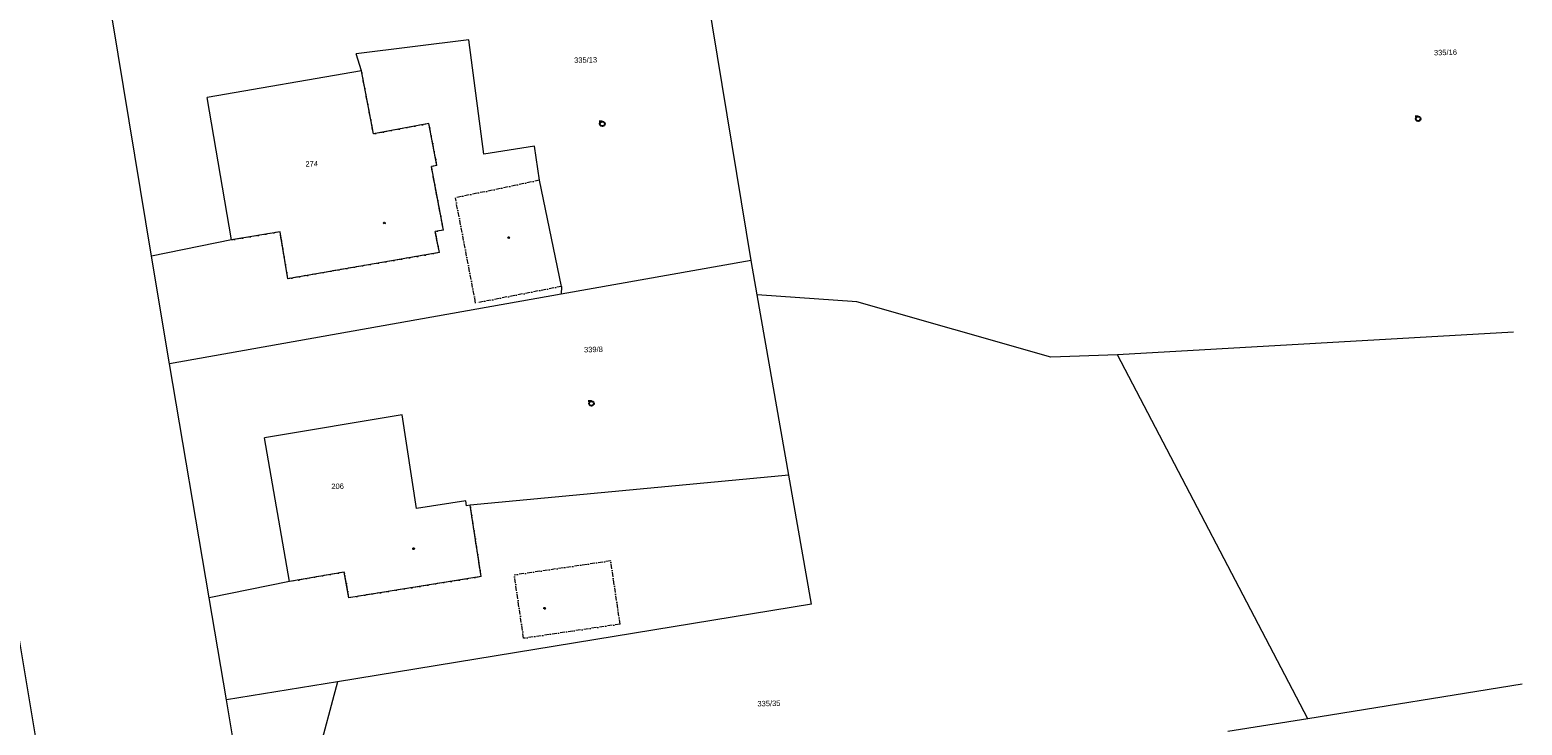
# Model space of a CAD drawing. Header units: millimetres. Extents: x -211955 to 157391, y -241491 to 94238.
# Tile 136 of 138: x 58906 to 152565, y -25766 to 17855. Entities that reach past the tile are written whole.
import ezdxf

# ---------------------------------------------------------------- set-up
doc = ezdxf.new("R2010")
doc.units = ezdxf.units.MM
doc.linetypes.add('Cerchovana_1', pattern=[500, 300, -100, 0, -100])
doc.layers.add('XR$1$PODKLAD_1', color=7, linetype='Continuous', lineweight=25)

# ---------------------------------------------------------------- blocks, each defined once
blk = doc.blocks.new('3$0400')
at = {"layer": 'XR$1$PODKLAD_1', "color": 7, "lineweight": 25}
blk.add_lwpolyline([(0, 0), (-380, 100), (-650, 370), (-750, 740), (-650, 1110), (-380, 1380), (-10, 1480), (360, 1380), (630, 1110), (730, 730), (630, 350), (360, 80), (-20, -20), (980, -20)], dxfattribs=at)
blk = doc.blocks.new('4$0200')
at = {"layer": 'XR$1$PODKLAD_1', "color": 7, "lineweight": 25}
blk.add_lwpolyline([(90, 150), (180, 0), (90, -150), (-90, -150), (-180, 0), (-90, 150), (90, 150)], close=True, dxfattribs=at)
blk = doc.blocks.new('$280')
at = {"layer": 'XR$1$PODKLAD_1', "color": 7, "lineweight": 25}
blk.add_lwpolyline([(0, 170), (100, 150), (150, 60), (170, 0), (150, -90), (70, -160), (0, -170), (-90, -140), (-150, -80), (-170, 0), (-150, 90), (-70, 160), (0, 170)], close=True, dxfattribs=at)

msp = doc.modelspace()

# ---------------------------------------------------------------- linework, layer by layer
at = {"layer": 'XR$1$PODKLAD_1', "color": 126, "linetype": 'Continuous', "lineweight": 13}
for p, q in [((104184.661, 3379.121), (100675.505, 24680.068)), ((66546.846, 3653.712), (64085.531, 18478.229)), ((86452.464, 17231.907), (79381.831, 16349.662)), ((87407.364, 10053.01), (86452.464, 17231.907)), ((79718.009, 15277.522), (79381.831, 16349.662)), ((79718.009, 15277.522), (70035.668, 13611.519)), ((79718.009, 15277.522), (70035.668, 13611.519)), ((80474.379, 11324.75), (79718.009, 15277.522)), ((71553.467, 4675.793), (70035.668, 13611.519)), ((71553.467, 4675.793), (70035.668, 13611.519)), ((83949.482, 11979.471), (80474.379, 11324.75)), ((84453.81, 9340.958), (83949.482, 11979.471)), ((90586.204, 10550.478), (87407.364, 10053.01)), ((90888.183, 8417.192), (90586.204, 10550.478)), ((84453.81, 9340.958), (84105.129, 9282.459)), ((84862.472, 5289.699), (84105.129, 9282.459)), ((92280.544, 1759.09), (90888.183, 8417.192)), ((74612.099, 5180.34), (71553.467, 4675.793)), ((75093.733, 2241.186), (74612.099, 5180.34)), ((84862.472, 5289.699), (84354.569, 5197.318)), ((84606.611, 3883.06), (84354.569, 5197.318)), ((71553.467, 4675.793), (66546.846, 3653.712)), ((84606.611, 3883.06), (75093.733, 2241.186)), ((67661.237, -3091.178), (66546.846, 3653.712)), ((104184.661, 3379.121), (92262.472, 1268.505)), ((104556.862, 1237.541), (104184.661, 3379.121)), ((92262.472, 1268.505), (67661.237, -3091.178)), ((92280.544, 1759.09), (92262.472, 1268.505)), ((110799.37, 799.252), (104556.862, 1237.541)), ((106542.674, -10077.504), (104556.862, 1237.541)), ((122987.734, -2685.313), (110799.37, 799.252)), ((152028.215, -1118.477), (127165.524, -2543.651)), ((127165.524, -2543.651), (122987.734, -2685.313)), ((139124.029, -25359.527), (127165.524, -2543.651)), ((70169.375, -17784.518), (67661.237, -3091.178)), ((82273.53, -6296.701), (73626.26, -7747.464)), ((82273.53, -6296.701), (73626.26, -7747.464)), ((83166.575, -12166.716), (82273.53, -6296.701)), ((83166.575, -12166.716), (82273.53, -6296.701)), ((75205.987, -16761.706), (73626.26, -7747.464)), ((75205.987, -16761.706), (73626.26, -7747.464)), ((65354.474, -62864.972), (56505.366, -9974.567)), ((106542.674, -10077.504), (86542.899, -11974.534)), ((107970.062, -18175.181), (106542.674, -10077.504)), ((86265.925, -11691.188), (83166.575, -12166.716)), ((86265.925, -11691.188), (83166.575, -12166.716)), ((86313.697, -12010.12), (86265.925, -11691.188)), ((86313.697, -12010.12), (86265.925, -11691.188)), ((86542.899, -11974.534), (86313.697, -12010.12)), ((86542.899, -11974.534), (86313.697, -12010.12)), ((87231.941, -16449.098), (86542.899, -11974.534)), ((75205.987, -16761.706), (70169.375, -17784.518)), ((78642.318, -16157.943), (75205.987, -16761.706)), ((78931.648, -17771.383), (78642.318, -16157.943)), ((87231.941, -16449.098), (78931.648, -17771.383)), ((71255.258, -24179.997), (70169.375, -17784.518)), ((107970.062, -18175.181), (78219.596, -23040.262)), ((78219.596, -23040.262), (71255.258, -24179.997)), ((78219.596, -23040.262), (75643.692, -32695.774)), ((152565.282, -23191.944), (139124.029, -25359.527)), ((72724.045, -33156.927), (71255.258, -24179.997)), ((139124.029, -25359.527), (134102.303, -26171.914))]:
    msp.add_line(p, q, dxfattribs=at)
at = {"layer": 'XR$1$PODKLAD_1', "color": 126, "linetype": 'Cerchovana_1', "lineweight": 13}
for p, q in [((80474.379, 11324.75), (79718.009, 15277.522)), ((83949.482, 11979.471), (80474.379, 11324.75)), ((84453.81, 9340.958), (83949.482, 11979.471)), ((84453.81, 9340.958), (84105.129, 9282.459)), ((84862.472, 5289.699), (84105.129, 9282.459)), ((90888.183, 8417.192), (85613.345, 7318.564)), ((86884.282, 717.525), (85613.345, 7318.564)), ((74612.099, 5180.34), (71553.467, 4675.793)), ((75093.733, 2241.186), (74612.099, 5180.34)), ((84862.472, 5289.699), (84354.569, 5197.318)), ((84606.611, 3883.06), (84354.569, 5197.318)), ((84606.611, 3883.06), (75093.733, 2241.186)), ((92280.544, 1759.09), (86884.282, 717.525)), ((87231.941, -16449.098), (86542.899, -11974.534)), ((95360.314, -15461.094), (89310.11, -16348.52)), ((95946.977, -19427.998), (95360.314, -15461.094)), ((78642.318, -16157.943), (75205.987, -16761.706)), ((78931.648, -17771.383), (78642.318, -16157.943)), ((87231.941, -16449.098), (78931.648, -17771.383)), ((89896.773, -20315.423), (89310.11, -16348.52)), ((95946.977, -19427.998), (89896.773, -20315.423))]:
    msp.add_line(p, q, dxfattribs=at)

# ---------------------------------------------------------------- block references
at = {"layer": 'XR$1$PODKLAD_1', "color": 7, "linetype": 'Continuous', "lineweight": 25, "xscale": 0.2, "yscale": 0.2, "rotation": 181.3937829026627}
for name, p in [('3$0400', (146037.141, 12419.803)), ('3$0400', (94829.668, 12104.155)), ('$280', (81160.672, 5729.788)), ('4$0200', (88955.129, 4819.109)), ('3$0400', (94146.148, -5437.661)), ('$280', (82987.942, -14691.808)), ('4$0200', (91211.372, -18432.891))]:
    msp.add_blockref(name, p, dxfattribs=at)

# ---------------------------------------------------------------- texts
at = {"layer": 'XR$1$PODKLAD_1', "color": 126, "linetype": 'Continuous', "lineweight": 35, "char_height": 340, "rotation": 1.3937829}
for s, insert, width, attachment_point in [('\\W0.91;335/13', (93789.643, 15792.615), 1825.81671, 8), ('\\W0.91;335/16', (147033.321, 16247.833), 1825.81671, 7), ('\\W0.91;274', (76602.905, 9282.644), 941.16797, 8), ('\\W0.91;339/8', (94281.59, -2370.793), 1530.9338, 8), ('\\W0.91;206', (78225.612, -10953.873), 941.16797, 8), ('\\W0.91;335/35', (104574.256, -24597.013), 1825.81671, 7)]:
    msp.add_mtext(s, dxfattribs=dict(at, insert=insert, width=width, attachment_point=attachment_point))

doc.saveas('drawing.dxf')
